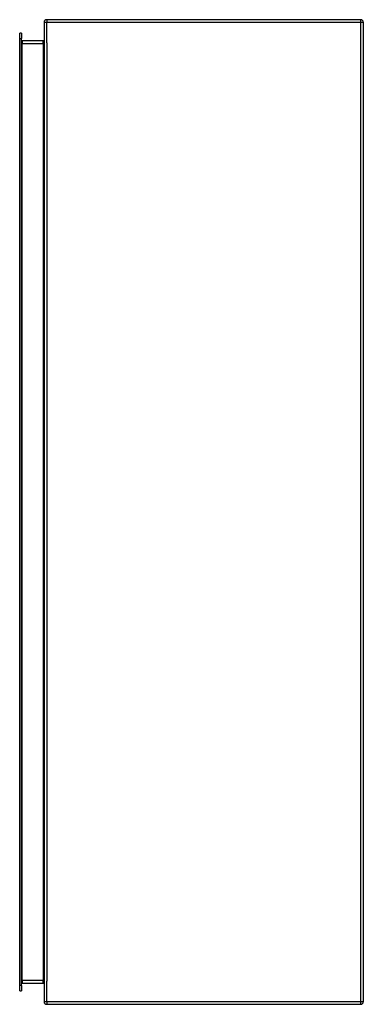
# Model space of a CAD drawing. Header units: inches. Extents: x 46 to 58.9, y 9.6 to 46.6.
import ezdxf

# ---------------------------------------------------------------- set-up
doc = ezdxf.new("R2010")
doc.units = ezdxf.units.IN
doc.header["$MEASUREMENT"] = 0
doc.layers.add('Visible Edges(ANSI)', color=7, linetype='Continuous', lineweight=25)
doc.layers.add('Visible Tangent Edges(ANSI)', color=7, linetype='Continuous', lineweight=25)

msp = doc.modelspace()

# ---------------------------------------------------------------- linework, layer by layer
at = {"layer": 'Visible Edges(ANSI)'}
for p, q in [((46.9, 46.499), (46.9, 9.697)), ((58.801, 46.598), (46.999, 46.598)), ((58.9, 46.499), (58.9, 9.697)), ((45.984, 45.889), (45.984, 46.086)), ((46.052, 46.086), (45.984, 46.086)), ((45.984, 10.307), (45.984, 45.889)), ((46.052, 46.086), (46.052, 45.889)), ((46.052, 10.307), (46.052, 45.889)), ((46.869, 45.8), (46.083, 45.8)), ((46.083, 10.396), (46.869, 10.396)), ((45.984, 10.11), (45.984, 10.307)), ((45.984, 10.11), (46.052, 10.11)), ((46.052, 10.307), (46.052, 10.11)), ((46.999, 9.598), (58.801, 9.598))]:
    msp.add_line(p, q, dxfattribs=at)
for centre, radius, start, end in [((46.999, 46.499), 0.099, 90, 180), ((58.801, 46.499), 0.099, 0, 90), ((46.083, 45.831), 0.031, 180, 270), ((46.869, 45.831), 0.031, 270, 0), ((46.083, 10.365), 0.031, 90, 180), ((46.869, 10.365), 0.031, 0, 90), ((46.999, 9.697), 0.099, 180, 270), ((58.801, 9.697), 0.099, 270, 0)]:
    msp.add_arc(centre, radius, start, end, dxfattribs=at)
at = {"layer": 'Visible Tangent Edges(ANSI)'}
for p, q in [((46.9, 46.499), (46.999, 46.499)), ((46.999, 46.598), (46.999, 46.499)), ((46.999, 45.724), (46.999, 46.499)), ((46.999, 46.499), (58.801, 46.499)), ((58.801, 46.499), (58.801, 46.598)), ((58.801, 46.499), (58.9, 46.499)), ((58.801, 9.697), (58.801, 46.499)), ((45.984, 45.889), (46.052, 45.889)), ((46.052, 45.701), (46.083, 45.701)), ((46.083, 45.8), (46.083, 45.701)), ((46.083, 45.701), (46.869, 45.701)), ((46.083, 10.495), (46.083, 45.701)), ((46.869, 45.701), (46.869, 45.8)), ((46.869, 45.701), (46.9, 45.701)), ((46.869, 45.701), (46.869, 10.495)), ((46.999, 45.724), (46.999, 10.472)), ((46.052, 10.495), (46.083, 10.495)), ((46.083, 10.495), (46.083, 10.396)), ((46.869, 10.495), (46.083, 10.495)), ((46.869, 10.495), (46.9, 10.495)), ((46.869, 10.396), (46.869, 10.495)), ((46.999, 9.697), (46.999, 10.472)), ((46.052, 10.307), (45.984, 10.307)), ((46.999, 9.697), (46.9, 9.697)), ((46.999, 9.697), (46.999, 9.598)), ((58.801, 9.697), (46.999, 9.697)), ((58.801, 9.598), (58.801, 9.697)), ((58.9, 9.697), (58.801, 9.697))]:
    msp.add_line(p, q, dxfattribs=at)

doc.saveas('drawing.dxf')
